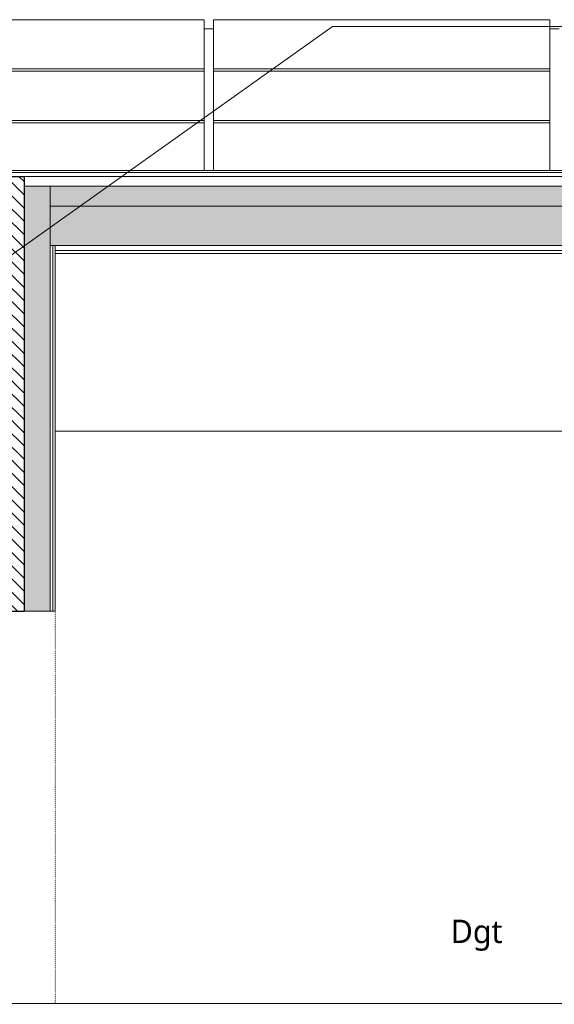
# Model space of a CAD drawing. Header units: millimetres. Extents: x -19731 to 221935, y -2951 to 6011.
# Tile 17 of 41: x 78333 to 81197, y -4 to 5264. Entities that reach past the tile are written whole.
import ezdxf

# ---------------------------------------------------------------- set-up
doc = ezdxf.new("R2010")
doc.units = ezdxf.units.MM
doc.linetypes.add('A-pointilles', pattern=[0.53, 0, -0.53])
for name, color, linetype, lineweight in [('A-AREA-IDEN', 2, 'Continuous', 9), ('A-FLOR-FNSH', 192, 'Continuous', 13), ('A-ROOF', 132, 'Continuous', 13), ('A-ROOF-FNSH', 132, 'Continuous', 13), ('A-ROOF-PATT', 132, 'Continuous', 13), ('A-WALL', 113, 'Continuous', 13), ('A-WALL-FNSH', 113, 'Continuous', 13), ('A-WALL-PATT', 111, 'Continuous', 13), ('G-ANNO-TEXT', 231, 'Continuous', 9), ('Q-SPCQ', 91, 'Continuous', 13)]:
    doc.layers.add(name, color=color, linetype=linetype, lineweight=lineweight)
doc.styles.add('Trebuchet MS_1', font='trebuc.ttf', dxfattribs={"height": 125})
pattern_1 = [(225, (92766.58, 4457.104), (-88.89959, -177.79988), [15.715, -110.008]), (225, (92733.24, 4379.317), (-88.89959, -177.79988), [15.715, -110.008]), (225, (92722.13, 4457.104), (-88.89959, -177.79988), [15.715, -110.008]), (225, (92688.79, 4379.317), (-88.89959, -177.79988), [15.715, -110.008]), (251.565, (92755.467, 4445.992), (-88.89985, -355.599625), [35.141, -245.986]), (251.565, (92744.354, 4412.655), (-88.89985, -355.599625), [35.141, -245.986]), (251.565, (92711.017, 4445.992), (-88.89985, -355.599625), [35.141, -245.986]), (251.565, (92699.904, 4412.655), (-88.89985, -355.599625), [35.141, -245.986]), (315, (92755.466, 4379.317), (-88.89959, 177.79988), [15.715, -110.008]), (315, (92722.13, 4457.104), (-88.89959, 177.79988), [15.715, -110.008]), (315, (92711.02, 4379.32), (-88.89959, 177.79988), [15.715, -110.008]), (315, (92677.68, 4457.104), (-88.89959, 177.79988), [15.715, -110.008]), (288.435, (92744.354, 4412.655), (-88.89985, 355.599625), [35.141, -245.986]), (288.435, (92733.24, 4445.992), (-88.89985, 355.599625), [35.141, -245.986]), (288.435, (92699.904, 4412.655), (-88.89985, 355.599625), [35.141, -245.986]), (288.435, (92688.79, 4445.992), (-88.89985, 355.599625), [35.141, -245.986])]

# ---------------------------------------------------------------- blocks, each defined once
blk = doc.blocks.new('Panneau Photovoltaïque 1700x1000 - Panneau Photovoltaïque 1800x1134-7901553-COUPE FF_50')
at = {"layer": 'Q-SPCQ', "color": 30}
for p, q in [((21966.7, 5263.9), (20166.7, 5263.9)), ((20166.7, 5263.9), (20166.7, 5000.5)), ((21966.7, 5000.5), (21966.7, 5263.9)), ((20166.7, 5000.5), (21966.7, 5000.5)), ((20166.7, 5000.5), (20166.7, 4987.8)), ((21966.7, 4987.8), (21966.7, 5000.5))]:
    blk.add_line(p, q, dxfattribs=at)
blk = doc.blocks.new('Panneau Photovoltaïque 1700x1000 - Panneau Photovoltaïque 1800x1134-V15-COUPE FF_50')
at = {"layer": 'Q-SPCQ', "color": 30}
for p, q in [((14566.7, 5263.9), (12766.7, 5263.9)), ((12766.7, 5263.9), (12766.7, 5240)), ((14566.7, 5000.5), (14566.7, 5263.9)), ((13462.7, 5000.5), (14566.7, 5000.5)), ((14566.7, 4987.8), (14566.7, 5000.5))]:
    blk.add_line(p, q, dxfattribs=at)
blk = doc.blocks.new('Panneau Photovoltaïque 1700x1000 - Panneau Photovoltaïque 1800x1134-V16-COUPE FF_50')
at = {"layer": 'Q-SPCQ', "color": 30}
for p, q in [((14566.7, 4987.8), (13462.7, 4987.8)), ((14566.7, 4724.5), (14566.7, 4987.8)), ((13475.8, 4724.5), (14566.7, 4724.5)), ((14566.7, 4711.7), (14566.7, 4724.5))]:
    blk.add_line(p, q, dxfattribs=at)
blk = doc.blocks.new('Panneau Photovoltaïque 1700x1000 - Panneau Photovoltaïque 1800x1134-V17-COUPE FF_50')
at = {"layer": 'Q-SPCQ', "color": 30}
for p, q in [((21966.7, 4711.7), (20166.7, 4711.7)), ((20166.7, 4711.7), (20166.7, 4457.1)), ((21966.7, 4457.1), (21966.7, 4711.7))]:
    blk.add_line(p, q, dxfattribs=at)
blk = doc.blocks.new('Panneau Photovoltaïque 1700x1000 - Panneau Photovoltaïque 1800x1134-V18-COUPE FF_50')
at = {"layer": 'Q-SPCQ', "color": 30}
for p, q in [((14566.7, 4711.7), (13475.8, 4711.7)), ((14566.7, 4457.1), (14566.7, 4711.7)), ((13475.8, 4448.4), (13502.9, 4448.4))]:
    blk.add_line(p, q, dxfattribs=at)

msp = doc.modelspace()

# ---------------------------------------------------------------- hatches: boundary and pattern name
at = {"layer": 'A-ROOF-PATT'}
h = msp.add_hatch(dxfattribs=at)
h.set_pattern_fill('FP_39', color=30, style=0, pattern_type=2)
h.set_pattern_definition([(90, (82265.24, 6641.05), (-200, 1e-14), [])])
h.paths.add_polyline_path([(81221.8, 4457.1), (81221.8, 5215.5), (81171.8, 5215.5), (81171.8, 4457.1)])
h.paths.add_polyline_path([(79371.8, 4457.1), (79371.8, 5215.5), (79321.8, 5215.5), (79321.8, 4457.1)])
h.paths.add_polyline_path([(83071.8, 4457.1), (83071.8, 5215.5), (83021.8, 5215.5), (83021.8, 4457.1)])
h.paths.add_polyline_path([(84921.8, 4457.1), (84921.8, 5215.5), (84871.8, 5215.5), (84871.8, 4457.1)])
h.paths.add_polyline_path([(86907.3, 4457.1), (86907.3, 5215.5), (86721.8, 5215.5), (86721.8, 4457.1)])
h.paths.add_polyline_path([(63319.4, 4550.6), (63319.4, 5086.4), (63297.4, 5100), (63297.4, 5215.5), (53063.1, 5215.5), (53063.1, 5094.6), (58755.1, 5094.6), (58755.1, 4550.6), (62524.8, 4550.6)])
h = msp.add_hatch(dxfattribs=at)
h.set_pattern_fill('FP_46', color=256, angle=-225, style=0, pattern_type=2)
h.set_pattern_definition(pattern_1)
h.paths.add_polyline_path([(103935.8, 4266.6), (103935.8, 4372.4), (78496.8, 4372.4), (78496.8, 4266.6), (100254.9, 4266.6)])
h = msp.add_hatch(dxfattribs=at)
h.set_pattern_fill('FP_46', color=256, angle=-225, style=0, pattern_type=2)
h.set_pattern_definition(pattern_1)
h.paths.add_polyline_path([(103935.8, 4054.9), (103935.8, 4266.6), (78496.8, 4266.6), (78496.8, 4054.9), (100254.9, 4054.9)])
at = {"layer": 'A-WALL-PATT'}
h = msp.add_hatch(dxfattribs=at)
h.set_pattern_fill('FP_47', color=256, angle=-225, style=0, pattern_type=2)
h.set_pattern_definition([(315, (78156.82, 991.21), (35.35534, 35.35534), [])])
h.paths.add_polyline_path([(78156.8, -1000), (78356.8, -1000), (78356.8, -305), (78156.8, -305), (78156.8, -623.8)])
h.paths.add_polyline_path([(78156.8, 2100), (78356.8, 2100), (78356.8, 4425.4), (78258, 4425.4), (78258, 3000), (78217.8, 3000), (78217.8, 2982.4), (78156.8, 2982.4), (78156.8, 2158.1)])
h = msp.add_hatch(dxfattribs=at)
h.set_pattern_fill('FP_48', color=256, angle=-225, style=0, pattern_type=2)
h.set_pattern_definition([(315, (78156.82, 991.21), (177.7999, -88.8996), [15.715, -110.008]), (315, (78234.61, 957.87), (177.7999, -88.8996), [15.715, -110.008]), (315, (78156.82, 946.76), (177.7999, -88.8996), [15.715, -110.008]), (315, (78234.61, 913.424), (177.7999, -88.8996), [15.715, -110.008]), (341.565, (78167.933, 980.098), (355.59962, -88.89985), [35.141, -245.986]), (341.565, (78201.27, 968.985), (355.59962, -88.89985), [35.141, -245.986]), (341.565, (78167.933, 935.648), (355.59962, -88.89985), [35.141, -245.986]), (341.565, (78201.27, 924.535), (355.59962, -88.89985), [35.141, -245.986]), (45, (78234.61, 980.1), (-177.7999, -88.8996), [15.715, -110.008]), (45, (78156.82, 946.76), (-177.7999, -88.8996), [15.715, -110.008]), (45, (78234.61, 935.65), (-177.7999, -88.8996), [15.715, -110.008]), (45, (78156.82, 902.31), (-177.7999, -88.8996), [15.715, -110.008]), (18.435, (78201.27, 968.985), (-355.59962, -88.89985), [35.141, -245.986]), (18.435, (78167.933, 957.873), (-355.59962, -88.89985), [35.141, -245.986]), (18.435, (78201.27, 924.535), (-355.59962, -88.89985), [35.141, -245.986]), (18.435, (78167.933, 913.423), (-355.59962, -88.89985), [35.141, -245.986])])
h.paths.add_polyline_path([(78496.8, -1000), (78496.8, -305), (78356.8, -305), (78356.8, -1000)])
h.paths.add_polyline_path([(78356.8, 2100), (78496.8, 2100), (78496.8, 4372.4), (78356.8, 4372.4), (78356.8, 2158.1)])

# ---------------------------------------------------------------- linework, layer by layer
at = {"layer": 'A-FLOR-FNSH', "color": 7}
msp.add_line((103935.8, 0), (75956.8, 0), dxfattribs=at)
at = {"layer": 'A-ROOF', "color": 30}
for p, q in [((79371.8, 5215.5), (79321.8, 5215.5)), ((81221.8, 5215.5), (81171.8, 5215.5))]:
    msp.add_line(p, q, dxfattribs=at)
at = {"layer": 'A-ROOF'}
for p, q in [((78258, 4446.5), (103935.8, 4446.5)), ((78356.8, 4425.4), (103935.8, 4425.4)), ((78496.8, 4372.4), (103935.8, 4372.4)), ((78496.8, 4266.6), (103935.8, 4266.6)), ((78522.8, 4054.9), (103935.8, 4054.9)), ((78522.8, 4028.5), (103935.8, 4028.5))]:
    msp.add_line(p, q, dxfattribs=at)
at = {"layer": 'A-ROOF', "color": 250, "lineweight": 25}
msp.add_line((78258, 4425.4), (78356.8, 4425.4), dxfattribs=at)
at = {"layer": 'A-ROOF-FNSH', "color": 7}
for p, q in [((103935.8, 4457.1), (78258, 4457.1)), ((78522.8, 4012.6), (103935.8, 4012.6))]:
    msp.add_line(p, q, dxfattribs=at)
at = {"layer": 'A-WALL', "color": 250, "lineweight": 25}
for p in [(78356.8, 4425.4), (78156.8, 2100)]:
    msp.add_line(p, (78356.8, 2100), dxfattribs=at)
at = {"layer": 'A-WALL'}
for p, q in [((78496.8, 4372.4), (78356.8, 4372.4)), ((78496.8, 4372.4), (78496.8, 2100)), ((78522.8, 4054.9), (78496.8, 4054.9)), ((78509.8, 4054.9), (78509.8, 2100)), ((78522.8, 4012.6), (78522.8, 4054.9)), ((103935.8, 3061.6), (78522.8, 3061.6))]:
    msp.add_line(p, q, dxfattribs=at)
at = {"layer": 'A-WALL', "color": 7}
msp.add_line((78356.8, 2100), (78496.8, 2100), dxfattribs=at)
at = {"layer": 'A-WALL', "color": 40, "linetype": 'A-pointilles'}
msp.add_line((78522.8, 2100), (78522.8, 0), dxfattribs=at)
at = {"layer": 'A-WALL-FNSH', "color": 7}
for p, q in [((78522.8, 2100), (78522.8, 4012.6)), ((78496.8, 2100), (78522.8, 2100))]:
    msp.add_line(p, q, dxfattribs=at)
at = {"layer": 'G-ANNO-TEXT', "color": 50}
for p, q in [((78164.3, 3917.1), (80009.4, 5227.7)), ((80009.4, 5227.7), (87283.9, 5229.4))]:
    msp.add_line(p, q, dxfattribs=at)

# ---------------------------------------------------------------- block references
at = {"layer": 'Q-SPCQ', "color": 30}
for name, p in [('Panneau Photovoltaïque 1700x1000 - Panneau Photovoltaïque 1800x1134-V15-COUPE FF_50', (64755.1, 0)), ('Panneau Photovoltaïque 1700x1000 - Panneau Photovoltaïque 1800x1134-7901553-COUPE FF_50', (59205.1, 0)), ('Panneau Photovoltaïque 1700x1000 - Panneau Photovoltaïque 1800x1134-V16-COUPE FF_50', (64755.1, 0)), ('Panneau Photovoltaïque 1700x1000 - Panneau Photovoltaïque 1800x1134-7901553-COUPE FF_50', (59205.1, -276.1)), ('Panneau Photovoltaïque 1700x1000 - Panneau Photovoltaïque 1800x1134-V18-COUPE FF_50', (64755.1, 0)), ('Panneau Photovoltaïque 1700x1000 - Panneau Photovoltaïque 1800x1134-V17-COUPE FF_50', (59205.1, 0))]:
    msp.add_blockref(name, p, dxfattribs=at)

# ---------------------------------------------------------------- texts
at = {"layer": 'A-AREA-IDEN', "insert": (80641.5, 448.4), "char_height": 125, "width": 324.683, "attachment_point": 1, "style": 'Trebuchet MS_1', "bg_fill": 3, "box_fill_scale": 1.25, "bg_fill_color": 256, "bg_fill_true_color": 13158600, "bg_fill_transparency": 0}
msp.add_mtext('Dgt', dxfattribs=at)

doc.saveas('drawing.dxf')
